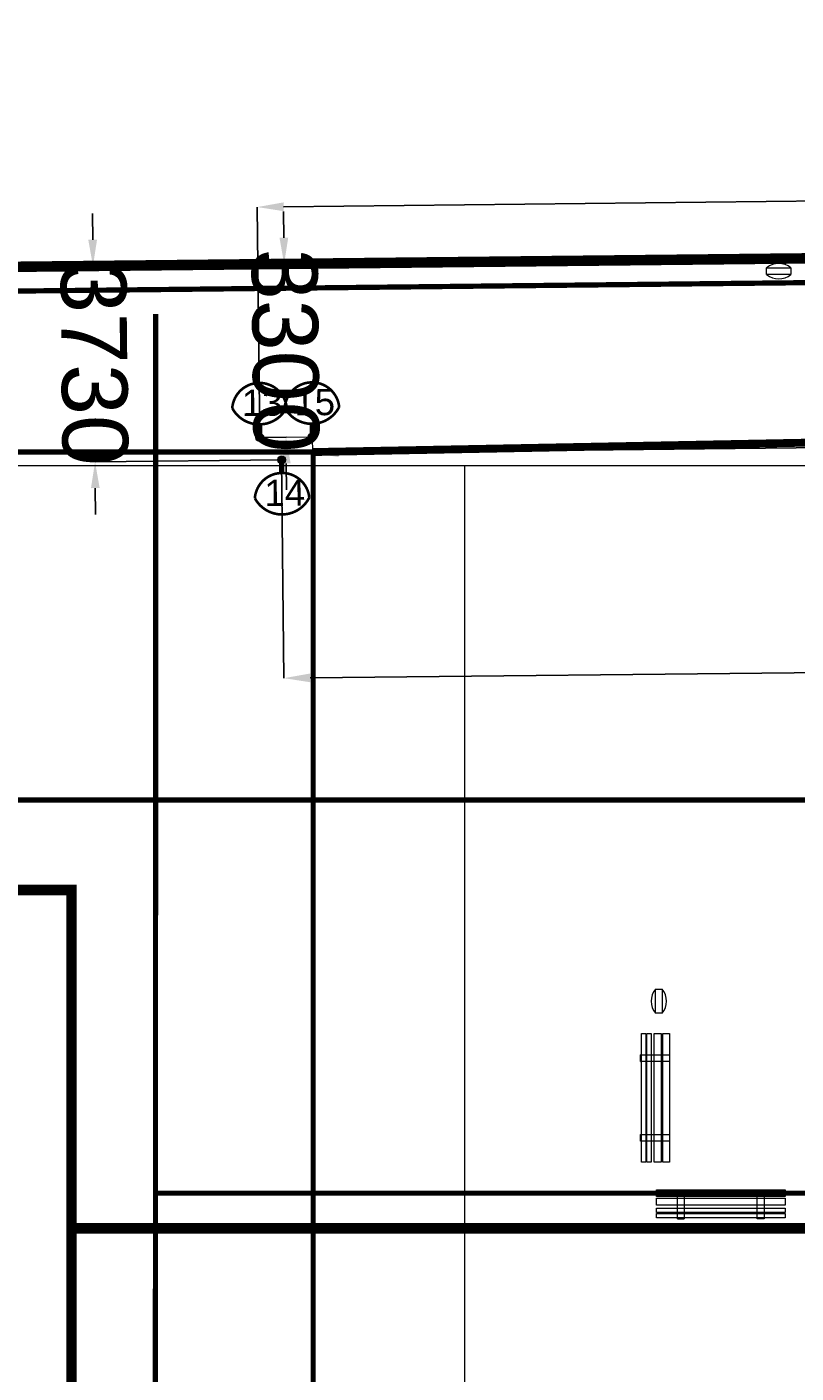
# Model space of a CAD drawing. Header units: millimetres. Extents: x 747415 to 1601423, y -236173 to 551995.
# Tile 214 of 256: x 1161123 to 1175772, y 98403 to 124037. Entities that reach past the tile are written whole.
import ezdxf
from ezdxf.lldxf.tags import DXFTag

# ---------------------------------------------------------------- set-up
doc = ezdxf.new("R2010")
doc.units = ezdxf.units.MM
doc.header["$LTSCALE"] = 100
doc.header["$MEASUREMENT"] = 0
doc.layers.get('DEFPOINTS').update_dxf_attribs({"color": 6, "linetype": 'CONTINUOUS', "lineweight": 0})
for name, color, linetype, lineweight in [('T--A9042_BEPLANTING', 90, 'CONTINUOUS', 0), ('T--L9020_GEBOUWEN', 252, 'CONTINUOUS', 0), ('T--L9052_Hemelwaterafvoer', 130, 'HEMELWATER_AFVOER', 0), ('T--L9052_Vuilwaterafvoer', 44, 'VUIL_WATER_AFVOER', 0), ('T--L9053_Water', 240, 'BLUS_WATER_LEIDING', 0), ('T--L9053_Waterleidingen', 170, 'TAP_WATER', 0), ('T--L9065_BEVEILIGING_Afsluiter', 240, 'CONTINUOUS', 0), ('T--L9071_TERREINMEUBILAIR_Bank', 250, 'CONTINUOUS', 0), ('T--M9065_BEVEILIGING_Afsluiters', 240, 'CONTINUOUS', 0)]:
    doc.layers.add(name, color=color, linetype=linetype, lineweight=lineweight)
doc.styles.get("Standard").update_dxf_attribs({"font": 'arial.ttf'})
tags = doc.linetypes.add('BLUS_WATER_LEIDING', pattern='A,12.7,-5.08,["BSH",Standard,S=2.54,R=0,X=-2.54,Y=-1.27],-7.62', length=25.4).pattern_tags.tags
tags[6] = DXFTag(74, 10)
tags = doc.linetypes.add('HEMELWATER_AFVOER', pattern='A,12.7,-5.08,["HWA",Standard,S=2.54,R=0,X=-2.54,Y=-1.27],-7.62', length=25.4).pattern_tags.tags
tags[6] = DXFTag(74, 10)
tags = doc.linetypes.add('TAP_WATER', pattern='A,12.7,-5.08,["Water",Standard,S=2.54,R=0,X=-3.81,Y=-1.27],-7.62', length=25.4).pattern_tags.tags
tags[6] = DXFTag(74, 10)
tags = doc.linetypes.add('VUIL_WATER_AFVOER', pattern='A,12.7,-5.08,["VWA",Standard,S=2.54,R=0,X=-2.54,Y=-1.27],-7.62', length=25.4).pattern_tags.tags
tags[6] = DXFTag(74, 10)
doc.dimstyles.get("Standard").update_dxf_attribs({"dimtxt": 0.18, "dimasz": 500, "dimexe": 0.18, "dimexo": 0.0625, "dimgap": 0.09, "dimtad": 0, "dimtoh": 1, "dimdec": 0, "dimzin": 0, "dimdsep": 46, "dimtxsty": 'Standard', "dimcen": 0.09, "dimadec": 0, "dimazin": 0, "dimtfac": 1, "dimtdec": 0, "dimtofl": 0, "dimtmove": 0, "dimatfit": 3, "dimfxl": 1, "dimtolj": 1, "dimtzin": 0, "dimarcsym": 0})

# ---------------------------------------------------------------- blocks, each defined once
blk = doc.blocks.new('*D3')
at = {"layer": 'DEFPOINTS', "color": 0, "transparency": 16777216}
for p in [(1165523, 119519), (1166022, 119524), (1165558, 116219)]:
    blk.add_point(p, dxfattribs=at)
at = {"layer": 'T--M9065_BEVEILIGING_Afsluiters', "color": 0, "lineweight": -2, "transparency": 16777216}
for p, q in [((1166017, 120024), (1166012, 120524)), ((1165523, 119519), (1166023, 119524)), ((1165558, 116219), (1166058, 116224)), ((1166063, 115724), (1166068, 115224))]:
    blk.add_line(p, q, dxfattribs=at)
at = {"layer": 'T--M9065_BEVEILIGING_Afsluiters', "color": 0, "transparency": 16777216}
for points in [[(1166100, 120025), (1165934, 120023), (1166022, 119524)], [(1166146, 115725), (1165980, 115723), (1166058, 116224)]]:
    blk.add_solid(points, dxfattribs=at)
at = {"layer": 'T--M9065_BEVEILIGING_Afsluiters', "color": 0, "lineweight": 0, "transparency": 16777216, "insert": (1166040, 117874), "char_height": 1250, "attachment_point": 5, "rotation": 270.6112}
blk.add_mtext('\\A1;3300', dxfattribs=at)
blk = doc.blocks.new('*D4')
at = {"layer": 'DEFPOINTS', "color": 0, "transparency": 16777216}
for p in [(1165511, 120607), (1165558, 116219), (1196754, 115820)]:
    blk.add_point(p, dxfattribs=at)
at = {"layer": 'T--M9065_BEVEILIGING_Afsluiters', "color": 0, "lineweight": -2, "transparency": 16777216}
for p, q in [((1166011, 120612), (1179292, 120754)), ((1196199, 120934), (1182917, 120793)), ((1196754, 115820), (1196699, 120940)), ((1165558, 116219), (1165511, 120607))]:
    blk.add_line(p, q, dxfattribs=at)
at = {"layer": 'T--M9065_BEVEILIGING_Afsluiters', "color": 0, "transparency": 16777216}
for points in [[(1196198, 121018), (1196200, 120851), (1196699, 120940)], [(1166010, 120696), (1166012, 120529), (1165511, 120607)]]:
    blk.add_solid(points, dxfattribs=at)
at = {"layer": 'T--M9065_BEVEILIGING_Afsluiters', "color": 0, "lineweight": 0, "transparency": 16777216, "insert": (1181105, 120773), "char_height": 1250, "attachment_point": 5, "rotation": 0.6112}
blk.add_mtext('\\A1;31190', dxfattribs=at)
blk = doc.blocks.new('*D5')
at = {"layer": 'DEFPOINTS', "color": 0, "transparency": 16777216}
for p in [(1166561, 115923), (1166561, 115923), (1196754, 115820)]:
    blk.add_point(p, dxfattribs=at)
at = {"layer": 'T--M9065_BEVEILIGING_Afsluiters', "color": 0, "lineweight": -2, "transparency": 16777216}
for p, q in [((1196249, 116240), (1183593, 116105)), ((1196754, 115820), (1196749, 116245)), ((1166561, 115923), (1166561, 115923)), ((1167061, 115929), (1179718, 116064))]:
    blk.add_line(p, q, dxfattribs=at)
at = {"layer": 'T--M9065_BEVEILIGING_Afsluiters', "color": 0, "transparency": 16777216}
for points in [[(1196248, 116323), (1196250, 116157), (1196749, 116245)], [(1167060, 116012), (1167062, 115845), (1166561, 115923)]]:
    blk.add_solid(points, dxfattribs=at)
at = {"layer": 'T--M9065_BEVEILIGING_Afsluiters', "color": 0, "lineweight": 0, "transparency": 16777216, "insert": (1181655, 116084), "char_height": 1250, "attachment_point": 5, "rotation": 0.6112}
blk.add_mtext('\\A1;30190', dxfattribs=at)
blk = doc.blocks.new('*D6')
at = {"layer": 'DEFPOINTS', "color": 0, "transparency": 16777216}
for p in [(1162381, 119485), (1166022, 119524), (1165975, 115793)]:
    blk.add_point(p, dxfattribs=at)
at = {"layer": 'T--M9065_BEVEILIGING_Afsluiters', "color": 0, "lineweight": -2, "transparency": 16777216}
for p, q in [((1162376, 119985), (1162370, 120485)), ((1166022, 119524), (1162381, 119485)), ((1165975, 115793), (1162421, 115755)), ((1162426, 115255), (1162431, 114755))]:
    blk.add_line(p, q, dxfattribs=at)
at = {"layer": 'T--M9065_BEVEILIGING_Afsluiters', "color": 0, "transparency": 16777216}
for points in [[(1162459, 119986), (1162292, 119984), (1162381, 119485)], [(1162509, 115256), (1162343, 115254), (1162421, 115755)]]:
    blk.add_solid(points, dxfattribs=at)
at = {"layer": 'T--M9065_BEVEILIGING_Afsluiters', "color": 0, "lineweight": 0, "transparency": 16777216, "insert": (1162401, 117620), "char_height": 1250, "attachment_point": 5, "rotation": 270.6112}
blk.add_mtext('\\A1;3730', dxfattribs=at)
blk = doc.blocks.new('*D7')
at = {"layer": 'DEFPOINTS', "color": 0, "transparency": 16777216}
for p in [(1165975, 115793), (1196671, 115395), (1196707, 111964)]:
    blk.add_point(p, dxfattribs=at)
at = {"layer": 'T--M9065_BEVEILIGING_Afsluiters', "color": 0, "lineweight": -2, "transparency": 16777216}
for p, q in [((1165975, 115793), (1166019, 111636)), ((1196671, 115395), (1196707, 111963)), ((1166519, 111642), (1179301, 111778)), ((1196207, 111958), (1183426, 111822))]:
    blk.add_line(p, q, dxfattribs=at)
at = {"layer": 'T--M9065_BEVEILIGING_Afsluiters', "color": 0, "transparency": 16777216}
for points in [[(1196207, 112042), (1196208, 111875), (1196707, 111964)], [(1166518, 111725), (1166520, 111558), (1166019, 111636)]]:
    blk.add_solid(points, dxfattribs=at)
at = {"layer": 'T--M9065_BEVEILIGING_Afsluiters', "color": 0, "lineweight": 0, "transparency": 16777216, "insert": (1181363, 111800), "char_height": 1250, "attachment_point": 5, "rotation": 0.6112}
blk.add_mtext('\\A1;30690', dxfattribs=at)
blk = doc.blocks.new('Afvalbak')
at = {"layer": 'T--L9071_TERREINMEUBILAIR_Bank', "linetype": 'Continuous'}
blk.add_lwpolyline([(-65, 0), (65, 0), (65, -460), (-65, -460)], close=True, dxfattribs=at)
for centre, start, end in [((225.625, -230), 141.641984, 218.358016), ((-225.625, -230), 321.641984, 38.358016)]:
    blk.add_arc(centre, 370.625, start, end, dxfattribs=at)

msp = doc.modelspace()

# ---------------------------------------------------------------- hatches: boundary and pattern name
at = {"layer": 'T--A9042_BEPLANTING'}
h = msp.add_hatch(dxfattribs=at)
h.set_pattern_fill('GRASS', color=256, scale=1500, style=0)
edge = h.paths.add_edge_path()
edge.add_line((1194589.183, 247525.193), (1194593.64, 247264.881))
edge.add_line((1194593.64, 247264.881), (1189597.042, 247120.843))
edge.add_line((1189597.042, 247120.843), (1179615.176, 246734.424))
edge.add_line((1179615.176, 246734.424), (1169673.169, 246260.926))
edge.add_line((1169673.169, 246260.926), (1159743.156, 245284.429))
edge.add_line((1159743.156, 245284.429), (1149794.302, 244232.037))
edge.add_line((1149794.302, 244232.037), (1139904.319, 243419.621))
edge.add_line((1139904.319, 243419.621), (1138613.747, 243325.021))
edge.add_line((1138613.747, 243325.021), (1135690.007, 243117.197))
edge.add_line((1135690.007, 243117.197), (1132771.926, 242932.503))
edge.add_line((1132771.926, 242932.503), (1129859.398, 242758.599))
edge.add_line((1129859.398, 242758.599), (1126616.556, 242566.575))
edge.add_line((1126616.556, 242566.575), (1123385.964, 242364.695))
edge.add_line((1123385.964, 242364.695), (1120184.728, 242139.833))
edge.add_line((1120184.728, 242139.833), (1117014.113, 241880.011))
edge.add_line((1117014.113, 241880.011), (1113876.289, 241570.228))
edge.add_line((1113876.289, 241570.228), (1110773.76, 241198.319))
edge.add_line((1110773.76, 241198.319), (1107692.214, 240764.72))
edge.add_line((1107692.214, 240764.72), (1104624.361, 240306.925))
edge.add_line((1104624.361, 240306.925), (1101572.465, 239835.828))
edge.add_line((1101572.465, 239835.828), (1100403.086, 239650.924))
edge.add_line((1100403.086, 239650.924), (1097780.987, 239217.99))
edge.add_line((1097780.987, 239217.99), (1095157.329, 238732.83))
edge.add_line((1095157.329, 238732.83), (1092526.922, 238274.052))
edge.add_line((1092526.922, 238274.052), (1089457.602, 237766.051))
edge.add_line((1089457.602, 237766.051), (1086388.73, 237224.846))
edge.add_line((1086388.73, 237224.846), (1083401.545, 236651.668))
edge.add_line((1083401.545, 236651.668), (1080469.385, 236024.459))
edge.add_line((1080469.385, 236024.459), (1077519.444, 235269.823))
edge.add_line((1077519.444, 235269.823), (1074567.867, 234454.498))
edge.add_line((1074567.867, 234454.498), (1071611.505, 233602.32))
edge.add_line((1071611.505, 233602.32), (1068661.406, 232725.291))
edge.add_line((1068661.406, 232725.291), (1065719.424, 231822.381))
edge.add_line((1065719.424, 231822.381), (1062684.54, 230856.109))
edge.add_line((1062684.54, 230856.109), (1059866.196, 229920.836))
edge.add_line((1059866.196, 229920.836), (1056845.381, 228880.035))
edge.add_line((1056845.381, 228880.035), (1054034.15, 227860.451))
edge.add_line((1054034.15, 227860.451), (1051908.682, 227043.859))
edge.add_line((1051908.682, 227043.859), (1051192.354, 226766.278))
edge.add_line((1051192.354, 226766.278), (1050671.69, 226564.519))
edge.add_line((1050671.69, 226564.519), (1049927.631, 226262.62))
edge.add_line((1049927.631, 226262.62), (1049070.32, 225903.54))
edge.add_line((1049070.32, 225903.54), (1048360.834, 225606.376))
edge.add_line((1048360.834, 225606.376), (1045574.185, 224396.868))
edge.add_line((1045574.185, 224396.868), (1042746.023, 223102.062))
edge.add_line((1042746.023, 223102.062), (1039916.204, 221736.561))
edge.add_line((1039916.204, 221736.561), (1037264.038, 220364.549))
edge.add_line((1037264.038, 220364.549), (1036639.036, 220037.907))
edge.add_line((1036639.036, 220037.907), (1035761.731, 219567.084))
edge.add_line((1035761.731, 219567.084), (1034455.173, 218860.02))
edge.add_line((1034455.173, 218860.02), (1031834.519, 217415.207))
edge.add_line((1031834.519, 217415.207), (1029063.532, 215837.52))
edge.add_line((1029063.532, 215837.52), (1026493.513, 214322.916))
edge.add_line((1026493.513, 214322.916), (1023661.374, 212596.81))
edge.add_line((1023661.374, 212596.81), (1021148.701, 211011.913))
edge.add_line((1021148.701, 211011.913), (1018664.489, 209394.723))
edge.add_line((1018664.489, 209394.723), (1016111.63, 207674.051))
edge.add_line((1016111.63, 207674.051), (1013541.964, 205866.676))
edge.add_line((1013541.964, 205866.676), (1011054.819, 204060.939))
edge.add_line((1011054.819, 204060.939), (1008551.61, 202180.933))
edge.add_line((1008551.61, 202180.933), (1006071.977, 200261.271))
edge.add_line((1006071.977, 200261.271), (1003623.026, 198305.877))
edge.add_line((1003623.026, 198305.877), (1001255.469, 196356.541))
edge.add_line((1001255.469, 196356.541), (998895.97, 194358.237))
edge.add_line((998895.97, 194358.237), (996592.894, 192340.973))
edge.add_line((996592.894, 192340.973), (994271.188, 190253.094))
edge.add_line((994271.188, 190253.094), (992089.799, 188232.713))
edge.add_line((992089.799, 188232.713), (989855.126, 186096.735))
edge.add_line((989855.126, 186096.735), (987565.682, 183840.779))
edge.add_line((987565.682, 183840.779), (985556.73, 181812.43))
edge.add_line((985556.73, 181812.43), (983340.235, 179499.914))
edge.add_line((983340.235, 179499.914), (981234.422, 177237.565))
edge.add_line((981234.422, 177237.565), (979162.94, 174943.215))
edge.add_line((979162.94, 174943.215), (977214.691, 172724.59))
edge.add_line((977214.691, 172724.59), (975036.892, 170165.071))
edge.add_line((975036.892, 170165.071), (973160.412, 167901.106))
edge.add_line((973160.412, 167901.106), (971300.145, 165540.186))
edge.add_line((971300.145, 165540.186), (970653.489, 164750.347))
edge.add_line((970653.489, 164750.347), (969323.906, 163031.694))
edge.add_line((969323.906, 163031.694), (967532.389, 160664.585))
edge.add_line((967532.389, 160664.585), (965620.33, 158124.446))
edge.add_line((965620.33, 158124.446), (963729.485, 155559.861))
edge.add_line((963729.485, 155559.861), (962160.024, 153368.205))
edge.add_line((962160.024, 153368.205), (960583.853, 151476.839))
edge.add_line((960583.853, 151476.839), (957868.106, 147829.141))
edge.add_line((957868.106, 147829.141), (955546.579, 144354.957))
edge.add_line((955546.579, 144354.957), (952781.766, 139999.101))
edge.add_line((952781.766, 139999.101), (950228.309, 135925.671))
edge.add_line((950228.309, 135925.671), (947689.507, 131669.07))
edge.add_line((947689.507, 131669.07), (945836.511, 128467.426))
edge.add_line((945836.511, 128467.426), (939785.242, 117718.876))
edge.add_line((939785.242, 117718.876), (930712.869, 102774.401))
edge.add_line((930712.869, 102774.401), (922173.53, 90199.799))
edge.add_arc((831492.457, 157259.067), 112782.989, 306.60619454, 323.5168236, ccw=False)
edge.add_line((898746.269, 66722.183), (906881.323, 58450.839))
edge.add_arc((1039056.702, -43733.649), 167068.849, 138.06483794, 142.29247104, ccw=False)
edge.add_line((914773.924, 67916.66), (924725.806, 83316.857))
edge.add_line((924725.806, 83316.857), (935036.865, 100427.915))
edge.add_line((935036.865, 100427.915), (938271.243, 105214.41))
edge.add_line((938271.243, 105214.41), (944567.151, 115601.153))
edge.add_line((944567.151, 115601.153), (949536.685, 124088.131))
edge.add_line((949536.685, 124088.131), (954824.472, 132626.587))
edge.add_line((954824.472, 132626.587), (959827.89, 140132.671))
edge.add_line((959827.89, 140132.671), (963059.812, 145135.12))
edge.add_line((963059.812, 145135.12), (965500.197, 148828.356))
edge.add_line((965500.197, 148828.356), (966613.361, 150562.786))
edge.add_line((966613.361, 150562.786), (968025.373, 152669.584))
edge.add_line((968025.373, 152669.584), (969925.147, 155201.552))
edge.add_line((969925.147, 155201.552), (971712.101, 157704.465))
edge.add_line((971712.101, 157704.465), (973307.285, 159791.446))
edge.add_line((973307.285, 159791.446), (974380.773, 161326.936))
edge.add_line((974380.773, 161326.936), (975513.5, 162711.848))
edge.add_line((975513.5, 162711.848), (977022.752, 164676.523))
edge.add_line((977022.752, 164676.523), (979125.989, 167160.936))
edge.add_line((979125.989, 167160.936), (980701.644, 168861.659))
edge.add_line((980701.644, 168861.659), (983077.997, 171627.505))
edge.add_line((983077.997, 171627.505), (985074.319, 173856.029))
edge.add_line((985074.319, 173856.029), (986909.132, 175828.505))
edge.add_line((986909.132, 175828.505), (989063.699, 178159.256))
edge.add_line((989063.699, 178159.256), (991154.428, 180245.145))
edge.add_line((991154.428, 180245.145), (993121.205, 182057.606))
edge.add_line((993121.205, 182057.606), (995324.494, 184142.051))
edge.add_line((995324.494, 184142.051), (997280.219, 186006.612))
edge.add_line((997280.219, 186006.612), (999623.744, 188200.448))
edge.add_line((999623.744, 188200.448), (1002349.065, 190608.065))
edge.add_line((1002349.065, 190608.065), (1004754.956, 192653.066))
edge.add_line((1004754.956, 192653.066), (1007294.928, 194741.918))
edge.add_line((1007294.928, 194741.918), (1008978.786, 196161.928))
edge.add_line((1008978.786, 196161.928), (1011076.047, 197755.95))
edge.add_line((1011076.047, 197755.95), (1013065.241, 199247.814))
edge.add_line((1013065.241, 199247.814), (1015821.037, 201346.882))
edge.add_line((1015821.037, 201346.882), (1017686.716, 202722.52))
edge.add_line((1017686.716, 202722.52), (1020957.031, 204817.97))
edge.add_line((1020957.031, 204817.97), (1023228.197, 206313.401))
edge.add_line((1023228.197, 206313.401), (1026470.58, 208376.744))
edge.add_line((1026470.58, 208376.744), (1028603.548, 209658.432))
edge.add_line((1028603.548, 209658.432), (1030968.801, 211111.637))
edge.add_line((1030968.801, 211111.637), (1032974.557, 212278.47))
edge.add_line((1032974.557, 212278.47), (1034989.373, 213415.47))
edge.add_line((1034989.373, 213415.47), (1036654.679, 214452.728))
edge.add_line((1036654.679, 214452.728), (1038246.03, 215241.653))
edge.add_line((1038246.03, 215241.653), (1039948.347, 216202.761))
edge.add_line((1039948.347, 216202.761), (1041825.775, 217172.039))
edge.add_line((1041825.775, 217172.039), (1043014.131, 217759.859))
edge.add_line((1043014.131, 217759.859), (1045164.207, 218821.145))
edge.add_line((1045164.207, 218821.145), (1047341.541, 219812.404))
edge.add_line((1047341.541, 219812.404), (1050071.07, 221013.985))
edge.add_line((1050071.07, 221013.985), (1051244.22, 221490.97))
edge.add_line((1051244.22, 221490.97), (1052347.556, 221956.97))
edge.add_line((1052347.556, 221956.97), (1053649.506, 222430.47))
edge.add_line((1053649.506, 222430.47), (1054533.126, 222784.97))
edge.add_line((1054533.126, 222784.97), (1056086.056, 223306.47))
edge.add_line((1056086.056, 223306.47), (1057869.317, 223968.97))
edge.add_line((1057869.317, 223968.97), (1060574.556, 224929.97))
edge.add_line((1060574.556, 224929.97), (1063483.693, 225922.97))
edge.add_line((1063483.693, 225922.97), (1065608.903, 226631.593))
edge.add_line((1065608.903, 226631.593), (1069173.064, 227676.47))
edge.add_line((1069173.064, 227676.47), (1072281.977, 228625.637))
edge.add_line((1072281.977, 228625.637), (1075375.394, 229611.47))
edge.add_line((1075375.394, 229611.47), (1077123.927, 230119.62))
edge.add_line((1077123.927, 230119.62), (1080375.394, 230986.97))
edge.add_line((1080375.394, 230986.97), (1082892.594, 231747.063))
edge.add_line((1082892.594, 231747.063), (1087287.423, 232727.295))
edge.add_line((1087287.423, 232727.295), (1089726.851, 233304.236))
edge.add_line((1089726.851, 233304.236), (1092683.446, 233905.227))
edge.add_line((1092683.446, 233905.227), (1095564.394, 234529.046))
edge.add_line((1095564.394, 234529.046), (1098820.303, 235134.124))
edge.add_line((1098820.303, 235134.124), (1101429.17, 235680.801))
edge.add_line((1101429.17, 235680.801), (1102775.394, 235932.97))
edge.add_line((1102775.394, 235932.97), (1105482.445, 236248.973))
edge.add_line((1105482.445, 236248.973), (1107758.807, 236612.397))
edge.add_line((1107758.807, 236612.397), (1110496.735, 236978.709))
edge.add_line((1110496.735, 236978.709), (1115376.091, 237663.748))
edge.add_line((1115376.091, 237663.748), (1120160.891, 238162.648))
edge.add_line((1120160.891, 238162.648), (1122883.614, 238303.454))
edge.add_line((1122883.614, 238303.454), (1125390.669, 238461.915))
edge.add_line((1125390.669, 238461.915), (1128123.405, 238391.97))
edge.add_line((1128123.405, 238391.97), (1132768.171, 238736.47))
edge.add_line((1132768.171, 238736.47), (1135790.587, 239107.966))
edge.add_line((1135790.587, 239107.966), (1138342.94, 239481.456))
edge.add_line((1138342.94, 239481.456), (1142060.43, 239524.47))
edge.add_line((1142060.43, 239524.47), (1147419.918, 239838.053))
edge.add_line((1147419.918, 239838.053), (1152508.673, 240937.759))
edge.add_line((1152508.673, 240937.759), (1161790.445, 241405.25))
edge.add_line((1161790.445, 241405.25), (1166293.104, 242414.317))
edge.add_line((1166293.104, 242414.317), (1170003.913, 243136.47))
edge.add_line((1170003.913, 243136.47), (1182817.631, 243902.97))
edge.add_line((1182817.631, 243902.97), (1191677.387, 244103.47))
edge.add_line((1191677.387, 244103.47), (1200992.076, 244164.47))
edge.add_line((1200992.076, 244164.47), (1212315.556, 244345.47))
edge.add_line((1212315.556, 244345.47), (1212435.36, 247419.97))
edge.add_line((1212435.36, 247419.97), (1205479.36, 247503.517))
edge.add_line((1205479.36, 247503.517), (1202606.248, 247460.622))
edge.add_line((1202606.248, 247460.622), (1194593.64, 247264.881))
at = {"layer": 'T--L9065_BEVEILIGING_Afsluiter', "lineweight": 0}
h = msp.add_hatch(color=256, dxfattribs=at)
edge = h.paths.add_edge_path()
edge.add_arc((1165557.702, 116218.751), 75, 0, 360)
h = msp.add_hatch(color=256, dxfattribs=at)
edge = h.paths.add_edge_path()
edge.add_arc((1166557.645, 116229.418), 75, 0, 360)
h = msp.add_hatch(color=256, dxfattribs=at)
edge = h.paths.add_edge_path()
edge.add_arc((1165974.807, 115793.176), 75, 0, 360)

# ---------------------------------------------------------------- linework, layer by layer
at = {"layer": 'T--L9020_GEBOUWEN', "const_width": 200}
for points in [[(1148231.77, 119334.094), (1189349.43, 119772.782), (1189094.742, 134270.89), (1148077.077, 133833.268)], [(1151231.77, 107603.23), (1161971.77, 107603.23), (1161971.77, 86156.762), (1163271.77, 86156.762), (1163271.77, 78614.396), (1163961.77, 78614.396), (1163971.77, 70753.23), (1165831.768, 70753.23), (1165831.768, 68753.23), (1190001.77, 68753.23), (1190001.77, 56013.23), (1120311.771, 56013.224), (1120311.772, 68753.23), (1142981.77, 68753.23), (1142981.77, 82993.23), (1151231.77, 82993.23)]]:
    msp.add_lwpolyline(points, close=True, dxfattribs=at)
msp.add_lwpolyline([(1182851.77, 98258.391), (1182851.77, 101158.391), (1161971.77, 101158.391), (1161971.77, 86156.762), (1182851.77, 86156.762), (1182851.77, 89056.762)], dxfattribs=at)
at = {"layer": 'T--L9052_Hemelwaterafvoer', "ltscale": 2, "const_width": 100}
for points in [[(1189154.232, 119770.699), (1188535.122, 119301.618), (1147729.019, 118866.254), (1147560.19, 134690.33), (1189018.794, 135132.656), (1189368.824, 134583.832)], [(1189319.57, 68854.545), (1188776.551, 69325.624), (1163564.602, 69325.624), (1163575.497, 118567.77)], [(1163571.794, 101828.845), (1183652.668, 101828.845), (1183652.668, 100219.503)]]:
    msp.add_lwpolyline(points, dxfattribs=at)
at = {"layer": 'T--L9052_Vuilwaterafvoer', "ltscale": 2, "const_width": 100}
msp.add_lwpolyline([(1113017.302, 105915.067), (1150150.608, 105915.067), (1150150.608, 109318.324), (1180292.973, 109318.324), (1180292.974, 100520.531)], dxfattribs=at)
at = {"layer": 'T--L9053_Water', "ltscale": 2}
msp.add_line((1206610.471, 115677.371), (1149716.472, 115677.371), dxfattribs=at)
at = {"layer": 'T--L9053_Water', "lineweight": 0, "ltscale": 2}
msp.add_line((1169464.602, 73526.124), (1169464.602, 115677.371), dxfattribs=at)
at = {"layer": 'T--L9053_Waterleidingen', "lineweight": 0, "ltscale": 2}
for points, const_width in [([(1166574.811, 115941.627), (1188510.343, 116359.295), (1188510.343, 98055.494)], 150), ([(1166574.811, 115941.627), (1166574.811, 115436.627)], 75)]:
    msp.add_lwpolyline(points, dxfattribs=dict(at, const_width=const_width))
at = {"layer": 'T--L9053_Waterleidingen', "lineweight": 0, "ltscale": 2, "const_width": 100}
msp.add_lwpolyline([(1112055.48, 33410.832), (1168779.469, 33410.832), (1168779.469, 51960.884), (1183519.444, 51960.884), (1190073.927, 50946.903), (1192522.517, 72745.624), (1166574.811, 72745.624), (1166574.811, 115941.627), (1146055.94, 115941.627), (1126131.458, 111869.416), (1112055.48, 111869.416)], close=True, dxfattribs=at)
at = {"layer": 'T--L9065_BEVEILIGING_Afsluiter', "lineweight": 0}
msp.add_line((1169225.87, 119067.314), (1169225.87, 119067.314), dxfattribs=at)
at = {"layer": 'T--L9065_BEVEILIGING_Afsluiter', "lineweight": 0, "const_width": 50}
for points in [[(1166070.181, 116789.66, 0.914733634), (1165033.16, 116778.597, 0.608265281)], [(1167070.124, 116800.327, 0.914733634), (1166033.103, 116789.264, 0.608265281)], [(1166501.044, 115074.423, 0.914733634), (1165464.023, 115063.36, 0.608265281)]]:
    msp.add_lwpolyline(points, format="xyb", close=True, dxfattribs=at)
at = {"layer": 'T--L9065_BEVEILIGING_Afsluiter', "lineweight": 0, "const_width": 100}
for points in [[(1165557.702, 116218.751), (1165555.035, 116468.737)], [(1166557.645, 116229.418), (1166554.978, 116479.404)], [(1165977.474, 115543.19), (1165974.807, 115793.176)]]:
    msp.add_lwpolyline(points, dxfattribs=at)
at = {"layer": 'T--L9065_BEVEILIGING_Afsluiter', "lineweight": 0}
for centre in [(1165557.702, 116218.751), (1166557.645, 116229.418), (1165974.807, 115793.176)]:
    msp.add_circle(centre, 75, dxfattribs=at)
at = {"layer": 'T--L9071_TERREINMEUBILAIR_Bank'}
for points in [[(1172827.126, 102416.494), (1172827.126, 104866.494), (1172912.126, 104866.494), (1172912.126, 102416.494)], [(1172927.126, 102416.494), (1172927.126, 104866.494), (1173012.126, 104866.494), (1173012.126, 102416.494)], [(1173072.126, 102416.494), (1173072.126, 104866.494), (1173202.126, 104866.494), (1173202.126, 102416.494)], [(1173232.126, 102416.494), (1173232.126, 104866.494), (1173362.126, 104866.494), (1173362.126, 102416.494)], [(1172812.126, 104336.494), (1172827.126, 104336.494), (1172827.126, 104466.494), (1172812.126, 104466.494)], [(1172812.126, 104336.494), (1172812.126, 104466.494), (1173362.126, 104466.494), (1173362.126, 104336.494)], [(1172812.126, 102816.494), (1172812.126, 102946.494), (1173362.126, 102946.494), (1173362.126, 102816.494)], [(1175561.386, 101763.325), (1173111.386, 101763.325), (1173111.386, 101893.325), (1175561.386, 101893.325)], [(1173641.386, 101343.325), (1173511.386, 101343.325), (1173511.386, 101893.325), (1173641.386, 101893.325)], [(1175161.386, 101343.325), (1175031.386, 101343.325), (1175031.386, 101893.325), (1175161.386, 101893.325)], [(1175561.386, 101603.325), (1173111.386, 101603.325), (1173111.386, 101733.325), (1175561.386, 101733.325)], [(1175561.386, 101458.325), (1173111.386, 101458.325), (1173111.386, 101543.325), (1175561.386, 101543.325)], [(1175561.386, 101358.325), (1173111.386, 101358.325), (1173111.386, 101443.325), (1175561.386, 101443.325)], [(1173641.386, 101343.325), (1173641.386, 101358.325), (1173511.386, 101358.325), (1173511.386, 101343.325)]]:
    msp.add_lwpolyline(points, close=True, dxfattribs=at)
at = {"layer": 'T--M9065_BEVEILIGING_Afsluiters', "lineweight": 0}
for p, q in [((1165557.702, 116218.751), (1166557.645, 116229.418)), ((1166557.645, 116229.418), (1166560.91, 115923.377))]:
    msp.add_line(p, q, dxfattribs=at)

# ---------------------------------------------------------------- block references
at = {"layer": 'T--L9071_TERREINMEUBILAIR_Bank', "rotation": 270}
msp.add_blockref('Afvalbak', (1175671.319, 119385.166), dxfattribs=at)
at = {"layer": 'T--L9071_TERREINMEUBILAIR_Bank'}
msp.add_blockref('Afvalbak', (1173157.328, 105714.643), dxfattribs=at)

# ---------------------------------------------------------------- texts
at = {"layer": 'T--L9065_BEVEILIGING_Afsluiter', "lineweight": 0}
for s, p in [('13', (1165217.659, 116627.111)), ('15', (1166217.602, 116637.778)), ('14', (1165648.522, 114911.874))]:
    msp.add_text(s, height=500, rotation=0.6111885, dxfattribs=at).set_placement(p)

# ---------------------------------------------------------------- dimensions: what is measured, and where the dimension line sits
at = {"layer": 'T--M9065_BEVEILIGING_Afsluiters', "lineweight": 0}
for base, p1, p2, angle, picture, middle in [((1165510.829, 120606.859), (1196753.67, 115819.773), (1165557.639, 116218.75), 0.6111885, '*D4', (1181104.941, 120773.212)), ((1162380.964, 119485.05), (1165974.807, 115793.176), (1166022.472, 119523.897), 90.6111885, '*D6', (1162400.859, 117620.156)), ((1166022.472, 119523.897), (1165557.702, 116218.751), (1165522.501, 119518.563), 90.6111885, '*D3', (1166040.073, 117873.991)), ((1166560.912, 115923.197), (1196753.669, 115819.836), (1166560.912, 115923.197), 0.6111885, '*D5', (1181655.022, 116084.216)), ((1196707.407, 111963.572), (1165974.745, 115793.175), (1196670.802, 115394.938), 0.6111885, '*D7', (1181363.248, 111799.886))]:
    dim = msp.add_linear_dim(base=base, p1=p1, p2=p2, angle=angle, dimstyle='Standard', dxfattribs=at)
    dim.commit()
    dim.dimension.update_dxf_attribs({"geometry": picture, "text_midpoint": middle})

doc.saveas('drawing.dxf')
